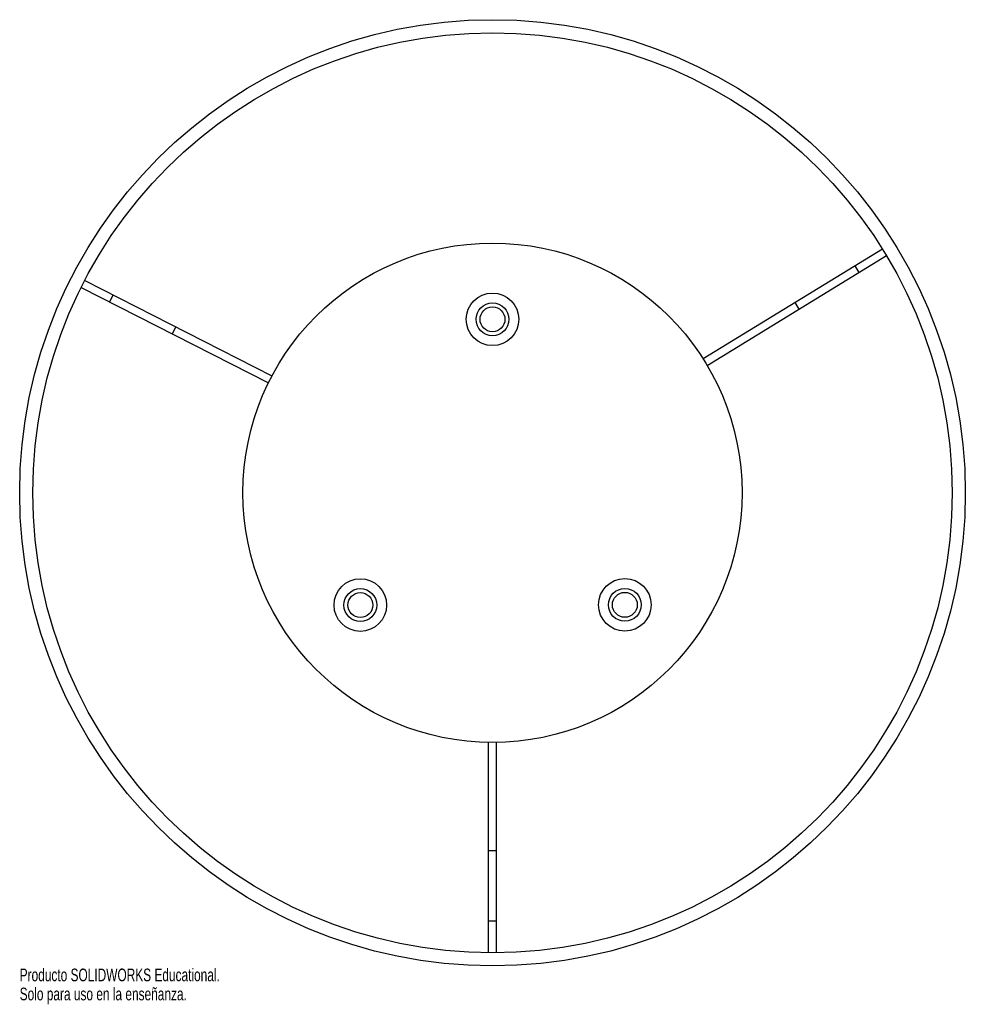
# Paper-space layout '_Inferior' of a CAD drawing. Header units: millimetres. Extents: x -208 to 152, y 205 to 580.
import ezdxf

# ---------------------------------------------------------------- set-up
doc = ezdxf.new("R2010")
doc.units = ezdxf.units.MM
doc.styles.add('SLDTEXTSTYLE0', font='TXT', dxfattribs={"width": 0.7})

psp = doc.layouts.new('_Inferior')

# ---------------------------------------------------------------- linework, layer by layer
at = {"color": 7, "linetype": 'Continuous', "lineweight": 25}
for p, q in [((120.43, 492.71), (52.22, 450.91)), ((122, 490.15), (53.78, 448.35)), ((111.65, 483.81), (110.08, 486.37)), ((-183.23, 480.78), (-111.95, 444.46)), ((-184.59, 478.11), (-113.31, 441.79)), ((-172.41, 475.27), (-173.78, 472.6)), ((88.8, 469.81), (87.23, 472.37)), ((-148.54, 463.1), (-149.9, 460.43)), ((-29.49, 225.01), (-29.49, 305.01)), ((-26.49, 225.01), (-26.49, 305.01)), ((-29.49, 263.94), (-26.49, 263.94)), ((-29.49, 237.15), (-26.49, 237.15))]:
    psp.add_line(p, q, dxfattribs=at)
for centre, radius in [((-27.99, 400), 180), ((-27.99, 400), 175), ((-27.99, 400), 95), ((-27.99, 466), 10), ((-27.99, 466), 6.25), ((-27.99, 466), 4.74), ((-78.3, 357.29), 10), ((22.39, 357.37), 10), ((-78.3, 357.29), 6.25), ((22.39, 357.37), 6.25), ((-78.3, 357.29), 4.74), ((22.39, 357.37), 4.74)]:
    psp.add_circle(centre, radius, dxfattribs=at)

# ---------------------------------------------------------------- texts
at = {"color": 7, "linetype": 'Continuous', "char_height": 4.8336, "attachment_point": 1, "style": 'SLDTEXTSTYLE0'}
for s, insert in [('Producto SOLIDWORKS Educational.', (-207.99, 218.98)), ('Solo para uso en la enseñanza.', (-207.99, 211.73))]:
    psp.add_mtext(s, dxfattribs=dict(at, insert=insert))

doc.saveas('drawing.dxf')
